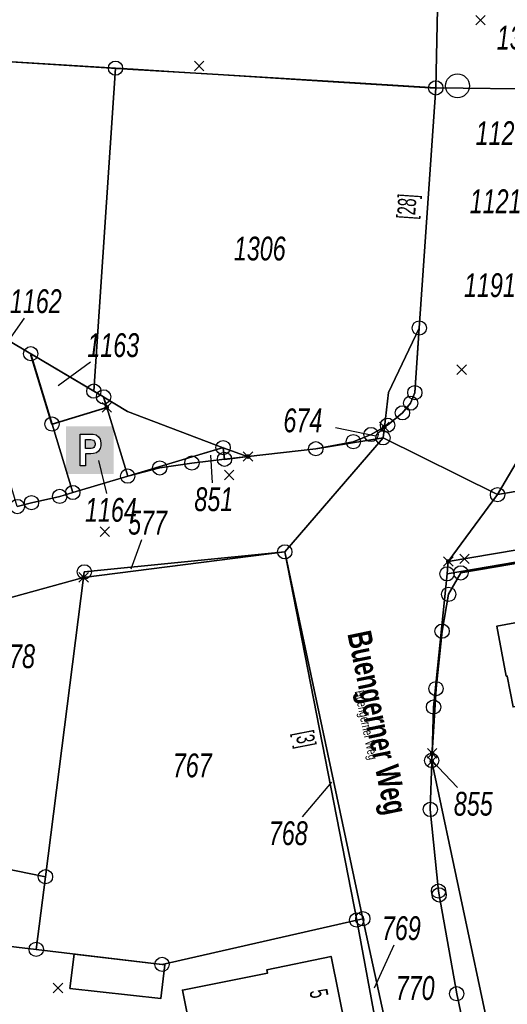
# Model space of a CAD drawing. Header units: metres. Extents: x 339653 to 341672, y 5744753 to 5747397.
# Tile 45 of 256: x 340961 to 341013, y 5745231 to 5745334. Entities that reach past the tile are written whole.
import ezdxf

# ---------------------------------------------------------------- set-up
doc = ezdxf.new("R2010")
doc.units = ezdxf.units.M
doc.header["$LTSCALE"] = 0.03
doc.header["$PDMODE"] = 3
doc.header["$PDSIZE"] = 0.5
for name, color, linetype, lineweight in [('B-Gebäude', 15, 'Continuous', 35), ('Flurstücke_Grenzpunkte', 7, 'Continuous', 25), ('Historie', 7, 'Continuous', 25), ('Lagebezeichnungen', 7, 'Continuous', 25), ('Netzpunkte', 7, 'Continuous', 25), ('Siedlung', 7, 'Continuous', 25), ('Vegetation', 7, 'Continuous', 25), ('Verkehr', 7, 'Continuous', 25)]:
    doc.layers.add(name, color=color, linetype=linetype, lineweight=lineweight)
doc.styles.add('Flurstücksnummer - K 10 700', font='ariali.ttf', dxfattribs={"width": 0.7})
doc.styles.add('Hausnummern NRW', font='arial.ttf', dxfattribs={"width": 0.595})
doc.styles.add('Name - Bauwerken u. Einrichtungen - F 10', font='arialbd.ttf', dxfattribs={"width": 0.7})
doc.styles.add('Textart 8113', font='arial.ttf', dxfattribs={"width": 0.7})

# ---------------------------------------------------------------- blocks, each defined once
blk = doc.blocks.new('Parkplatz')
h = blk.add_hatch(color=256)
h.paths.add_polyline_path([(-0.5, -0.5), (-0.5, 0.5), (0.5, 0.5), (0.5, -0.5)], flags=0)
h.paths.add_polyline_path([(-0.089551, -0.333615), (-0.089551, -0.08078), (0.023369, -0.080775), (0.07817, -0.076331), (0.136426, -0.059544), (0.180861, -0.023504), (0.213875, 0.030375), (0.228192, 0.087646), (0.229673, 0.152323), (0.213382, 0.22934), (0.180797, 0.280193), (0.133406, 0.317721), (0.068729, 0.331544), (-0.003847, 0.335), (-0.204256, 0.335), (-0.204256, -0.333615)], flags=0)
h.paths.add_polyline_path([(-0.089551, 0.032889), (-0.089551, 0.219975), (0.018453, 0.219966), (0.049312, 0.216752), (0.073099, 0.204537), (0.098814, 0.179465), (0.111673, 0.137034), (0.11103, 0.106819), (0.097527, 0.074033), (0.081458, 0.054102), (0.06024, 0.04189), (0.025527, 0.034175), (-0.009832, 0.031601)], flags=0)
for p, q in [((-0.204256, -0.333615), (-0.204256, 0.335)), ((-0.204256, 0.335), (-0.003847, 0.335)), ((-0.089551, 0.032889), (-0.089551, 0.219975)), ((-0.089551, 0.219975), (0.018453, 0.219966)), ((-0.003847, 0.335), (0.068729, 0.331544)), ((0.018453, 0.219966), (0.049312, 0.216752)), ((0.049312, 0.216752), (0.073099, 0.204537)), ((0.068729, 0.331544), (0.133406, 0.317721)), ((0.133406, 0.317721), (0.180797, 0.280193)), ((0.180797, 0.280193), (0.213382, 0.22934)), ((0.213382, 0.22934), (0.229673, 0.152323)), ((-0.009832, 0.031601), (-0.089551, 0.032889)), ((0.025527, 0.034175), (-0.009832, 0.031601)), ((0.06024, 0.04189), (0.025527, 0.034175)), ((0.081458, 0.054102), (0.06024, 0.04189)), ((0.073099, 0.204537), (0.098814, 0.179465)), ((0.097527, 0.074033), (0.081458, 0.054102)), ((0.11103, 0.106819), (0.097527, 0.074033)), ((0.098814, 0.179465), (0.111673, 0.137034)), ((0.111673, 0.137034), (0.11103, 0.106819)), ((0.213875, 0.030375), (0.180861, -0.023504)), ((0.228192, 0.087646), (0.213875, 0.030375)), ((0.229673, 0.152323), (0.228192, 0.087646)), ((0.023369, -0.080775), (-0.089551, -0.08078)), ((-0.089551, -0.08078), (-0.089551, -0.333615)), ((0.07817, -0.076331), (0.023369, -0.080775)), ((0.136426, -0.059544), (0.07817, -0.076331)), ((0.180861, -0.023504), (0.136426, -0.059544)), ((-0.089551, -0.333615), (-0.204256, -0.333615))]:
    blk.add_line(p, q)
blk = doc.blocks.new('S1600.8202')
at = {"lineweight": -2}
blk.add_circle((-0.000001, 0.000001), 0.5, dxfattribs=at)
blk = doc.blocks.new('Grenzpunkt mit Abmarkung (Marke)')
at = {"lineweight": -2}
blk.add_circle((0, 0), 0.499, dxfattribs=at)
blk = doc.blocks.new('Grenzpunkt. Abmarkung nach Quellenlage nicht zu spezifizieren')
at = {"lineweight": -2}
blk.add_hatch(color=256, dxfattribs=at).paths.add_polyline_path([(0, 0.165, -1), (0, -0.165, -1)], flags=0)
blk.add_point((0, 0), dxfattribs=at)

msp = doc.modelspace()

# ---------------------------------------------------------------- linework, layer by layer
at = {"layer": 'B-Gebäude'}
for points in [[(340964.841, 5745291.848), (340964.821, 5745291.842), (340962.613, 5745299.095), (340962.669, 5745299.191), (340969.228, 5745295.308), (340970.249, 5745294.703), (340970.586, 5745293.598)], [(341012.504, 5745265.371), (341011.53, 5745270.625), (341020.397, 5745272.267), (341021.603, 5745265.77), (341021.494, 5745265.75), (341023.417, 5745255.39), (341023.526, 5745255.409), (341024.733, 5745248.903), (341023.645, 5745248.704), (341023.625, 5745248.812), (341016.924, 5745247.595), (341016.943, 5745247.487), (341015.855, 5745247.29), (341014.883, 5745252.534), (341015.011, 5745252.558), (341014.414, 5745255.831), (341016.634, 5745256.241), (341015.444, 5745262.552), (341013.234, 5745262.144), (341012.612, 5745265.391)], [(340966.718, 5745232.587), (340967.151, 5745236.169), (340976.696, 5745235.063), (340976.275, 5745231.524)], [(340987.691, 5745226.676), (340987.474, 5745227.659), (340979.806, 5745226.112), (340978.524, 5745232.411), (340987.463, 5745234.2), (340987.397, 5745234.534), (340994.137, 5745235.936), (340995.69, 5745228.287)]]:
    msp.add_lwpolyline(points, close=True, dxfattribs=at)
at = {"layer": 'Flurstücke_Grenzpunkte', "color": 83}
for p, q in [((340961.907, 5745302.967), (340958.541, 5745298.192)), ((340968.879, 5745298.351), (340965.472, 5745295.854)), ((340994.576, 5745291.492), (340998.817, 5745290.612)), ((340970.596, 5745284.553), (340969.752, 5745288.022)), ((340981.695, 5745285.67), (340981.491, 5745288.565)), ((340974.237, 5745279.703), (340973.128, 5745276.614)), ((341007.387, 5745253.69), (341004.694, 5745256.521)), ((340991.125, 5745250.595), (340994.215, 5745254.229)), ((341000.705, 5745237.122), (340998.647, 5745232.614))]:
    msp.add_line(p, q, dxfattribs=at)
for points in [[(340937.711, 5745329.315), (340937.738, 5745331.3), (340971.499, 5745329.222), (340969.228, 5745295.308), (340962.669, 5745299.191), (340962.603, 5745299.234), (340955.029, 5745303.752), (340946.61, 5745308.774), (340937.462, 5745314.231), (340937.601, 5745322.203), (340937.601, 5745322.223), (340937.697, 5745328.313)], [(340978.175, 5745328.811), (340982.286, 5745328.558), (340993.825, 5745327.847), (341005.117, 5745327.152), (341003.384, 5745301.936), (341002.917, 5745295.146), (341002.474, 5745294.044), (341001.619, 5745293.029), (341000.054, 5745291.736), (340999.721, 5745291.547), (340998.326, 5745290.754), (340996.461, 5745289.996), (340992.523, 5745289.26), (340985.418, 5745288.438), (340982.942, 5745288.151), (340982.796, 5745289.378), (340972.783, 5745286.383), (340970.586, 5745293.598), (340970.249, 5745294.703), (340969.228, 5745295.308), (340971.499, 5745329.222), (340973.345, 5745329.108)], [(341011.601, 5745284.437), (340999.586, 5745290.404), (340999.721, 5745291.547), (341000.054, 5745291.736), (341001.619, 5745293.029), (341002.474, 5745294.044), (341002.917, 5745295.146), (341003.384, 5745301.936), (341005.117, 5745327.152), (341016.554, 5745327.015), (341016.364, 5745323.971), (341015.901, 5745315.757), (341015.546, 5745309.386), (341015.357, 5745306.088), (341015.191, 5745303.098), (341014.365, 5745289.152)], [(341081.099, 5745290.056), (341006.43, 5745277.415), (341011.601, 5745284.437), (341101.928, 5745299.676), (341175.982, 5745312.327), (341175.328, 5745314.116), (341174.879, 5745315.345), (341182.258, 5745315.169), (341184.427, 5745315.117), (341192.386, 5745313.755), (341195.291, 5745313.64), (341194.158, 5745305.919), (341182.909, 5745306.336), (341178.153, 5745306.509)], [(340932.908, 5745311.644), (340932.978, 5745314.563), (340937.462, 5745314.231), (340946.61, 5745308.774), (340955.029, 5745303.752), (340962.603, 5745299.234), (340964.841, 5745291.848), (340967.019, 5745284.659), (340965.645, 5745284.249), (340962.683, 5745283.591), (340961.198, 5745283.187), (340956.94, 5745297.355), (340954.207, 5745298.98), (340945.411, 5745304.21), (340937.361, 5745308.997), (340934.263, 5745310.838)], [(341011.601, 5745284.437), (341014.365, 5745289.152), (341022.895, 5745288.603), (341022.886, 5745288.643), (341026.843, 5745288.441), (341033.265, 5745289.499), (341033.383, 5745289.519), (341037.329, 5745290.203), (341056.048, 5745293.479), (341071.801, 5745296.236), (341095.783, 5745300.429), (341099.646, 5745301.102), (341101.653, 5745301.45), (341101.928, 5745299.676)], [(340962.603, 5745299.234), (340962.669, 5745299.191), (340969.228, 5745295.308), (340970.249, 5745294.703), (340970.586, 5745293.598), (340964.841, 5745291.848)], [(340972.783, 5745286.383), (340967.019, 5745284.659), (340964.841, 5745291.848), (340970.586, 5745293.598)], [(340999.586, 5745290.404), (340992.523, 5745289.26), (340996.461, 5745289.996), (340998.326, 5745290.754), (340999.721, 5745291.547)], [(341006.296, 5745276.12), (341006.43, 5745277.415), (341081.099, 5745290.056), (341081.293, 5745288.915)], [(340979.52, 5745287.755), (340976.146, 5745287.239), (340972.783, 5745286.383), (340982.796, 5745289.378), (340982.942, 5745288.151)], [(341010.798, 5745227.704), (341004.699, 5745256.424), (341004.734, 5745257.273), (341005.142, 5745264.071), (341005.78, 5745270.098), (341006.469, 5745273.971), (341007.752, 5745276.22), (341024.003, 5745278.992), (341025.83, 5745269.101), (341027.1, 5745262.215), (341028.38, 5745255.338), (341029.65, 5745248.452), (341030.919, 5745241.567), (341032.739, 5745231.737)], [(340976.389, 5745235.106), (340963.18, 5745236.683), (340964.151, 5745244.31), (340968.154, 5745275.748), (340989.269, 5745278.427), (340996.814, 5745239.759)], [(340968.154, 5745275.748), (340968.228, 5745276.333), (340989.269, 5745278.427)], [(340997.458, 5745239.906), (340996.814, 5745239.759), (340989.269, 5745278.427)], [(340945.213, 5745267.953), (340953.506, 5745271.71), (340968.154, 5745275.748), (340964.151, 5745244.31), (340955.061, 5745246.162), (340948.709, 5745260.217)], [(340948.329, 5745228.502), (340942.886, 5745247.14), (340935.182, 5745263.409), (340945.213, 5745267.953), (340948.709, 5745260.217), (340955.061, 5745246.162), (340964.151, 5745244.31), (340963.18, 5745236.683), (340951.939, 5745237.999)], [(341004.734, 5745257.273), (341004.699, 5745256.424), (341004.683, 5745256.515)], [(341020.402, 5745170.306), (341018.154, 5745180.873), (341016.159, 5745190.277), (341010.64, 5745216.293), (341007.312, 5745232.021), (341005.476, 5745242.404), (341005.402, 5745242.807), (341004.542, 5745251.378), (341004.699, 5745256.424), (341010.798, 5745227.704), (341017.534, 5745195.967)], [(340967.033, 5745222.394), (340948.329, 5745228.502), (340951.939, 5745237.999), (340963.18, 5745236.683), (340976.389, 5745235.106), (340996.814, 5745239.759), (340998.817, 5745228.918), (340995.69, 5745228.287), (340987.691, 5745226.676), (340987.24, 5745226.585), (340987.513, 5745225.324), (340972.662, 5745221.751), (340970.555, 5745221.244)], [(340998.817, 5745228.918), (340996.814, 5745239.759), (340997.458, 5745239.906), (340999.963, 5745228.32), (340998.972, 5745228.081)]]:
    msp.add_lwpolyline(points, close=True, dxfattribs=at)
for points in [[(341106.614, 5745321.015), (341103.631, 5745321.277), (341100.667, 5745321.527), (341100.647, 5745321.529), (341098.283, 5745321.746), (341097.664, 5745321.792), (341091.669, 5745322.347), (341067.019, 5745323.887), (341051.568, 5745324.851), (341050.659, 5745324.907), (341050.609, 5745324.91), (341046.809, 5745325.147), (341031.092, 5745326.13), (341018.786, 5745326.879), (341016.554, 5745327.015), (341005.117, 5745327.152), (340993.825, 5745327.847), (340982.286, 5745328.558), (340978.175, 5745328.811), (340973.345, 5745329.108), (340971.499, 5745329.222), (340937.738, 5745331.3)], [(341112.251, 5745294.055), (341091.057, 5745290.438), (341071.345, 5745287.07), (341068.39, 5745286.561), (341047.679, 5745283.025), (341044.715, 5745282.526), (341024.003, 5745278.992), (341007.752, 5745276.22), (341006.469, 5745273.971), (341005.78, 5745270.098), (341005.142, 5745264.071), (341004.734, 5745257.273), (341004.883, 5745262.13), (341006.296, 5745276.12), (341081.293, 5745288.915), (341085.28, 5745289.703), (341157.012, 5745301.846)], [(340961.198, 5745283.187), (340962.683, 5745283.591), (340965.645, 5745284.249), (340967.019, 5745284.659), (340972.783, 5745286.383), (340976.146, 5745287.239), (340979.52, 5745287.755), (340982.942, 5745288.151), (340985.418, 5745288.438), (340992.523, 5745289.26), (340999.586, 5745290.404), (340989.269, 5745278.427), (340968.228, 5745276.333), (340968.154, 5745275.748), (340953.506, 5745271.71)], [(340999.963, 5745228.32), (340997.458, 5745239.906), (340989.269, 5745278.427), (340999.586, 5745290.404), (341011.601, 5745284.437), (341006.43, 5745277.415), (341006.296, 5745276.12), (341004.883, 5745262.13), (341004.734, 5745257.273), (341004.683, 5745256.515), (341004.699, 5745256.424), (341004.542, 5745251.378), (341005.402, 5745242.807), (341005.476, 5745242.404), (341007.312, 5745232.021), (341010.64, 5745216.293)], [(340992.523, 5745289.26), (340999.586, 5745290.404)], [(340999.586, 5745290.404), (341011.601, 5745284.437)], [(340985.418, 5745288.438), (340992.523, 5745289.26)], [(340979.52, 5745287.755), (340982.942, 5745288.151)], [(340982.942, 5745288.151), (340985.418, 5745288.438)], [(340972.783, 5745286.383), (340976.146, 5745287.239)], [(340976.146, 5745287.239), (340979.52, 5745287.755)], [(340967.019, 5745284.659), (340972.783, 5745286.383)], [(340962.683, 5745283.591), (340965.645, 5745284.249)], [(340965.645, 5745284.249), (340967.019, 5745284.659)], [(341006.43, 5745277.415), (341011.601, 5745284.437)], [(340961.198, 5745283.187), (340962.683, 5745283.591)], [(341006.296, 5745276.12), (341006.43, 5745277.415)], [(341004.883, 5745262.13), (341006.296, 5745276.12)], [(341004.734, 5745257.273), (341004.883, 5745262.13)], [(341004.683, 5745256.515), (341004.734, 5745257.273)], [(341004.683, 5745256.515), (341004.699, 5745256.424)], [(341004.699, 5745256.424), (341010.798, 5745227.704)]]:
    msp.add_lwpolyline(points, dxfattribs=at)
at = {"layer": 'Historie', "color": 83}
for points in [[(340937.706, 5745331.316), (340973.323, 5745329.101), (340978.153, 5745328.802), (340982.263, 5745328.545), (340993.796, 5745327.829), (341005.08, 5745327.127), (341003.378, 5745301.925), (341000.148, 5745295.153), (340999.722, 5745291.54), (340998.328, 5745290.746), (340996.464, 5745289.988), (340992.527, 5745289.254), (340985.429, 5745288.415), (340982.811, 5745289.346), (340972.762, 5745293.185), (340970.281, 5745294.66), (340962.68, 5745299.184), (340962.611, 5745299.225), (340955.019, 5745303.743)], [(340937.738, 5745331.3), (340973.345, 5745329.108), (340978.175, 5745328.811), (340982.286, 5745328.558), (340993.825, 5745327.847), (341005.117, 5745327.152), (341003.384, 5745301.936), (341002.917, 5745295.146), (341002.474, 5745294.044), (341001.619, 5745293.029), (341000.054, 5745291.736), (340999.721, 5745291.547), (340998.326, 5745290.754), (340996.461, 5745289.996), (340992.523, 5745289.26), (340985.418, 5745288.438), (340982.942, 5745288.151), (340982.796, 5745289.378), (340972.783, 5745286.383), (340970.586, 5745293.598), (340970.249, 5745294.703), (340962.669, 5745299.191), (340962.603, 5745299.234), (340955.029, 5745303.752)]]:
    msp.add_lwpolyline(points, dxfattribs=at)
for points in [[(341000.055, 5745291.729), (340999.722, 5745291.54), (341000.148, 5745295.153), (341003.378, 5745301.925), (341002.919, 5745295.139), (341002.476, 5745294.037), (341001.62, 5745293.022)], [(340970.615, 5745293.557), (340970.281, 5745294.66), (340972.762, 5745293.185), (340982.811, 5745289.346), (340972.793, 5745286.37)], [(340982.958, 5745288.105), (340982.811, 5745289.346), (340985.429, 5745288.415)]]:
    msp.add_lwpolyline(points, close=True, dxfattribs=at)
at = {"layer": 'Netzpunkte', "color": 83}
for p in [(341009.809, 5745334.268), (340980.285, 5745329.454), (341007.844, 5745297.555), (340983.429, 5745286.501), (340970.385, 5745280.546), (341008.135, 5745277.701), (340965.461, 5745232.618)]:
    msp.add_point(p, dxfattribs=at)
at = {"layer": 'Siedlung', "color": 83}
for points in [[(340937.738, 5745331.3), (340971.499, 5745329.222), (340973.345, 5745329.108), (340978.175, 5745328.811), (340982.286, 5745328.558), (340993.825, 5745327.847), (341005.117, 5745327.152), (341003.384, 5745301.936), (341002.917, 5745295.146), (341002.474, 5745294.044), (341001.619, 5745293.029), (341000.054, 5745291.736), (340999.721, 5745291.547), (340998.326, 5745290.754), (340996.461, 5745289.996), (340992.523, 5745289.26), (340985.418, 5745288.438), (340982.942, 5745288.151), (340982.796, 5745289.378), (340972.783, 5745286.383), (340970.586, 5745293.598), (340970.249, 5745294.703), (340969.228, 5745295.308), (340962.669, 5745299.191), (340962.603, 5745299.234), (340955.029, 5745303.752)], [(340953.506, 5745271.71), (340968.154, 5745275.748), (340964.151, 5745244.31), (340963.18, 5745236.683), (340976.389, 5745235.106), (340996.814, 5745239.759), (340998.817, 5745228.918), (340998.972, 5745228.081), (341001.531, 5745215.969), (340978.994, 5745211.367), (340978.602, 5745213.114), (340977.971, 5745213.329), (340977.155, 5745213.608), (340975.527, 5745214.163), (340974.089, 5745214.654), (340967.322, 5745216.962), (340970.555, 5745221.244), (340967.033, 5745222.394), (340948.329, 5745228.502)]]:
    msp.add_lwpolyline(points, dxfattribs=at)
for points in [[(340962.669, 5745299.191), (340969.228, 5745295.308), (340970.249, 5745294.703), (340970.586, 5745293.598), (340964.841, 5745291.848), (340962.603, 5745299.234)], [(340972.783, 5745286.383), (340982.796, 5745289.378), (340982.942, 5745288.151), (340979.52, 5745287.755), (340976.146, 5745287.239)], [(341004.683, 5745256.515), (341004.734, 5745257.273), (341005.142, 5745264.071), (341005.78, 5745270.098), (341006.469, 5745273.971), (341007.752, 5745276.22), (341024.003, 5745278.992), (341025.83, 5745269.101), (341027.1, 5745262.215), (341028.38, 5745255.338), (341029.65, 5745248.452), (341030.919, 5745241.567), (341032.739, 5745231.737), (341010.798, 5745227.704), (341004.699, 5745256.424)], [(340964.151, 5745244.31), (340968.154, 5745275.748), (340989.269, 5745278.427), (340996.814, 5745239.759), (340976.389, 5745235.106), (340963.18, 5745236.683)]]:
    msp.add_lwpolyline(points, close=True, dxfattribs=at)
at = {"layer": 'Vegetation', "color": 83}
msp.add_lwpolyline([(341005.325, 5745337.176), (341005.117, 5745327.152), (340993.825, 5745327.847), (340982.286, 5745328.558), (340978.175, 5745328.811), (340973.345, 5745329.108), (340971.499, 5745329.222), (340937.738, 5745331.3), (340935.087, 5745331.501), (340914.29, 5745333.082), (340912.294, 5745333.234), (340887.883, 5745335.089)], dxfattribs=at)
at = {"layer": 'Verkehr', "color": 83}
for points in [[(341017.453, 5745337.316), (341016.554, 5745327.015), (341016.364, 5745323.971), (341015.901, 5745315.757), (341015.546, 5745309.386), (341015.357, 5745306.088), (341015.191, 5745303.098), (341014.365, 5745289.152), (341011.601, 5745284.437), (340999.586, 5745290.404), (340999.721, 5745291.547), (341000.054, 5745291.736), (341001.619, 5745293.029), (341002.474, 5745294.044), (341002.917, 5745295.146), (341003.384, 5745301.936), (341005.117, 5745327.152), (341005.325, 5745337.176)], [(340961.198, 5745283.187), (340962.683, 5745283.591), (340965.645, 5745284.249), (340967.019, 5745284.659), (340972.783, 5745286.383), (340976.146, 5745287.239), (340979.52, 5745287.755), (340982.942, 5745288.151), (340985.418, 5745288.438), (340992.523, 5745289.26), (340999.586, 5745290.404), (340989.269, 5745278.427), (340968.154, 5745275.748), (340953.506, 5745271.71)], [(340998.817, 5745228.918), (340996.814, 5745239.759), (340989.269, 5745278.427), (340999.586, 5745290.404), (341011.601, 5745284.437), (341006.43, 5745277.415), (341006.296, 5745276.12), (341004.883, 5745262.13), (341004.734, 5745257.273), (341004.683, 5745256.515), (341004.699, 5745256.424), (341010.798, 5745227.704)], [(341024.003, 5745278.992), (341007.752, 5745276.22), (341006.469, 5745273.971), (341005.78, 5745270.098), (341005.142, 5745264.071), (341004.734, 5745257.273), (341004.883, 5745262.13), (341006.296, 5745276.12), (341006.43, 5745277.415), (341011.601, 5745284.437), (341014.365, 5745289.152)]]:
    msp.add_lwpolyline(points, dxfattribs=at)
for points in [[(340932.908, 5745311.644), (340932.978, 5745314.563), (340937.462, 5745314.231), (340946.61, 5745308.774), (340955.029, 5745303.752), (340962.603, 5745299.234), (340964.841, 5745291.848), (340967.019, 5745284.659), (340965.645, 5745284.249), (340962.683, 5745283.591), (340961.198, 5745283.187), (340956.94, 5745297.355), (340954.207, 5745298.98), (340945.411, 5745304.21), (340937.361, 5745308.997), (340934.263, 5745310.838)], [(340972.783, 5745286.383), (340967.019, 5745284.659), (340964.841, 5745291.848), (340970.586, 5745293.598)], [(340999.586, 5745290.404), (340992.523, 5745289.26), (340996.461, 5745289.996), (340998.326, 5745290.754), (340999.721, 5745291.547)]]:
    msp.add_lwpolyline(points, close=True, dxfattribs=at)

# ---------------------------------------------------------------- block references
at = {"layer": 'Flurstücke_Grenzpunkte', "color": 83, "xscale": 1.5, "yscale": 1.5, "zscale": 1.5}
for name, p in [('Grenzpunkt mit Abmarkung (Marke)', (340971.499, 5745329.222)), ('Grenzpunkt mit Abmarkung (Marke)', (341005.117, 5745327.152)), ('Grenzpunkt mit Abmarkung (Marke)', (341003.384, 5745301.936)), ('Grenzpunkt mit Abmarkung (Marke)', (340962.603, 5745299.234)), ('Grenzpunkt mit Abmarkung (Marke)', (340969.228, 5745295.308)), ('Grenzpunkt mit Abmarkung (Marke)', (340970.249, 5745294.703)), ('Grenzpunkt mit Abmarkung (Marke)', (341002.917, 5745295.146)), ('Grenzpunkt mit Abmarkung (Marke)', (341002.474, 5745294.044)), ('Grenzpunkt. Abmarkung nach Quellenlage nicht zu spezifizieren', (340970.586, 5745293.598)), ('Grenzpunkt mit Abmarkung (Marke)', (341001.619, 5745293.029)), ('Grenzpunkt mit Abmarkung (Marke)', (340964.841, 5745291.848)), ('Grenzpunkt mit Abmarkung (Marke)', (341000.054, 5745291.736)), ('Grenzpunkt mit Abmarkung (Marke)', (340998.326, 5745290.754)), ('Grenzpunkt mit Abmarkung (Marke)', (340999.586, 5745290.404)), ('Grenzpunkt. Abmarkung nach Quellenlage nicht zu spezifizieren', (340999.721, 5745291.547)), ('Grenzpunkt mit Abmarkung (Marke)', (340982.796, 5745289.378)), ('Grenzpunkt mit Abmarkung (Marke)', (340992.523, 5745289.26)), ('Grenzpunkt mit Abmarkung (Marke)', (340996.461, 5745289.996)), ('Grenzpunkt mit Abmarkung (Marke)', (340976.146, 5745287.239)), ('Grenzpunkt mit Abmarkung (Marke)', (340979.52, 5745287.755)), ('Grenzpunkt mit Abmarkung (Marke)', (340982.942, 5745288.151)), ('Grenzpunkt. Abmarkung nach Quellenlage nicht zu spezifizieren', (340985.418, 5745288.438)), ('Grenzpunkt mit Abmarkung (Marke)', (340972.783, 5745286.383)), ('Grenzpunkt mit Abmarkung (Marke)', (340965.645, 5745284.249)), ('Grenzpunkt mit Abmarkung (Marke)', (340967.019, 5745284.659)), ('Grenzpunkt mit Abmarkung (Marke)', (341011.601, 5745284.437)), ('Grenzpunkt mit Abmarkung (Marke)', (340961.198, 5745283.187)), ('Grenzpunkt mit Abmarkung (Marke)', (340962.683, 5745283.591)), ('Grenzpunkt mit Abmarkung (Marke)', (340989.269, 5745278.427)), ('Grenzpunkt. Abmarkung nach Quellenlage nicht zu spezifizieren', (341006.43, 5745277.415)), ('Grenzpunkt mit Abmarkung (Marke)', (340968.228, 5745276.333)), ('Grenzpunkt mit Abmarkung (Marke)', (341006.296, 5745276.12)), ('Grenzpunkt mit Abmarkung (Marke)', (341007.752, 5745276.22)), ('Grenzpunkt. Abmarkung nach Quellenlage nicht zu spezifizieren', (340968.154, 5745275.748)), ('Grenzpunkt mit Abmarkung (Marke)', (341006.469, 5745273.971)), ('Grenzpunkt mit Abmarkung (Marke)', (341005.78, 5745270.098)), ('Grenzpunkt mit Abmarkung (Marke)', (341005.142, 5745264.071)), ('Grenzpunkt mit Abmarkung (Marke)', (341004.883, 5745262.13)), ('Grenzpunkt mit Abmarkung (Marke)', (341004.683, 5745256.515)), ('Grenzpunkt. Abmarkung nach Quellenlage nicht zu spezifizieren', (341004.699, 5745256.424)), ('Grenzpunkt. Abmarkung nach Quellenlage nicht zu spezifizieren', (341004.734, 5745257.273)), ('Grenzpunkt mit Abmarkung (Marke)', (341004.542, 5745251.378)), ('Grenzpunkt mit Abmarkung (Marke)', (340964.151, 5745244.31)), ('Grenzpunkt mit Abmarkung (Marke)', (341005.402, 5745242.807)), ('Grenzpunkt mit Abmarkung (Marke)', (341005.476, 5745242.404)), ('Grenzpunkt mit Abmarkung (Marke)', (340996.814, 5745239.759)), ('Grenzpunkt mit Abmarkung (Marke)', (340997.458, 5745239.906)), ('Grenzpunkt mit Abmarkung (Marke)', (340963.18, 5745236.683)), ('Grenzpunkt mit Abmarkung (Marke)', (340976.389, 5745235.106)), ('Grenzpunkt mit Abmarkung (Marke)', (341007.312, 5745232.021))]:
    msp.add_blockref(name, p, dxfattribs=at)
at = {"layer": 'Netzpunkte', "color": 83, "xscale": 2.5, "yscale": 2.5, "zscale": 2.5}
msp.add_blockref('S1600.8202', (341007.401, 5745327.37), dxfattribs=at)
at = {"layer": 'Verkehr', "color": 83, "xscale": 5, "yscale": 5, "zscale": 5}
msp.add_blockref('Parkplatz', (340968.81, 5745289.122), dxfattribs=at)

# ---------------------------------------------------------------- texts
at = {"layer": 'Flurstücke_Grenzpunkte', "color": 83, "char_height": 2.5, "line_spacing_factor": 0.69, "style": 'Flurstücksnummer - K 10 700'}
for s, insert, attachment_point in [('133', (341013.552, 5745331.144), 8), ('1120', (341012.018, 5745321.113), 8), ('1121', (341011.401, 5745313.996), 8), ('1306', (340986.644, 5745310.265), 5), ('1191', (341010.797, 5745305.15), 8), ('1162', (340963.141, 5745303.467), 8), ('1163', (340971.266, 5745298.851), 8), ('674', (340991.166, 5745290.95), 8), ('851', (340981.819, 5745282.67), 8), ('1164', (340971.022, 5745281.553), 8), ('577', (340974.866, 5745280.203), 8), ('578', (340961.016, 5745266.179), 8), ('767', (340979.556, 5745254.717), 8), ('855', (341009.052, 5745250.69), 8), ('768', (340989.637, 5745247.595), 8), ('769', (341001.504, 5745237.622), 8), ('770', (341002.95, 5745231.338), 8)]:
    msp.add_mtext(s, dxfattribs=dict(at, insert=insert, attachment_point=attachment_point))
at = {"layer": 'Lagebezeichnungen', "color": 83, "line_spacing_factor": 0.69}
for s, insert, char_height, attachment_point, rotation, style in [('[28]', (341002.355, 5745314.674), 1.9, 5, 86.06849, 'Hausnummern NRW'), ('Buengerner Weg', (340997.049, 5745260.091), 2.5, 8, 281.64599, 'Name - Bauwerken u. Einrichtungen - F 10'), ('Buengerner Weg', (340997.049, 5745260.091), 1, 8, 281.64599, 'Textart 8113'), ('[3]', (340991.177, 5745258.729), 1.9, 5, 281.04098, 'Hausnummern NRW'), ('5', (340991.905, 5745231.852), 1.9, 8, 281.46598, 'Hausnummern NRW')]:
    msp.add_mtext(s, dxfattribs=dict(at, insert=insert, char_height=char_height, attachment_point=attachment_point, rotation=rotation, style=style))

doc.saveas('drawing.dxf')
